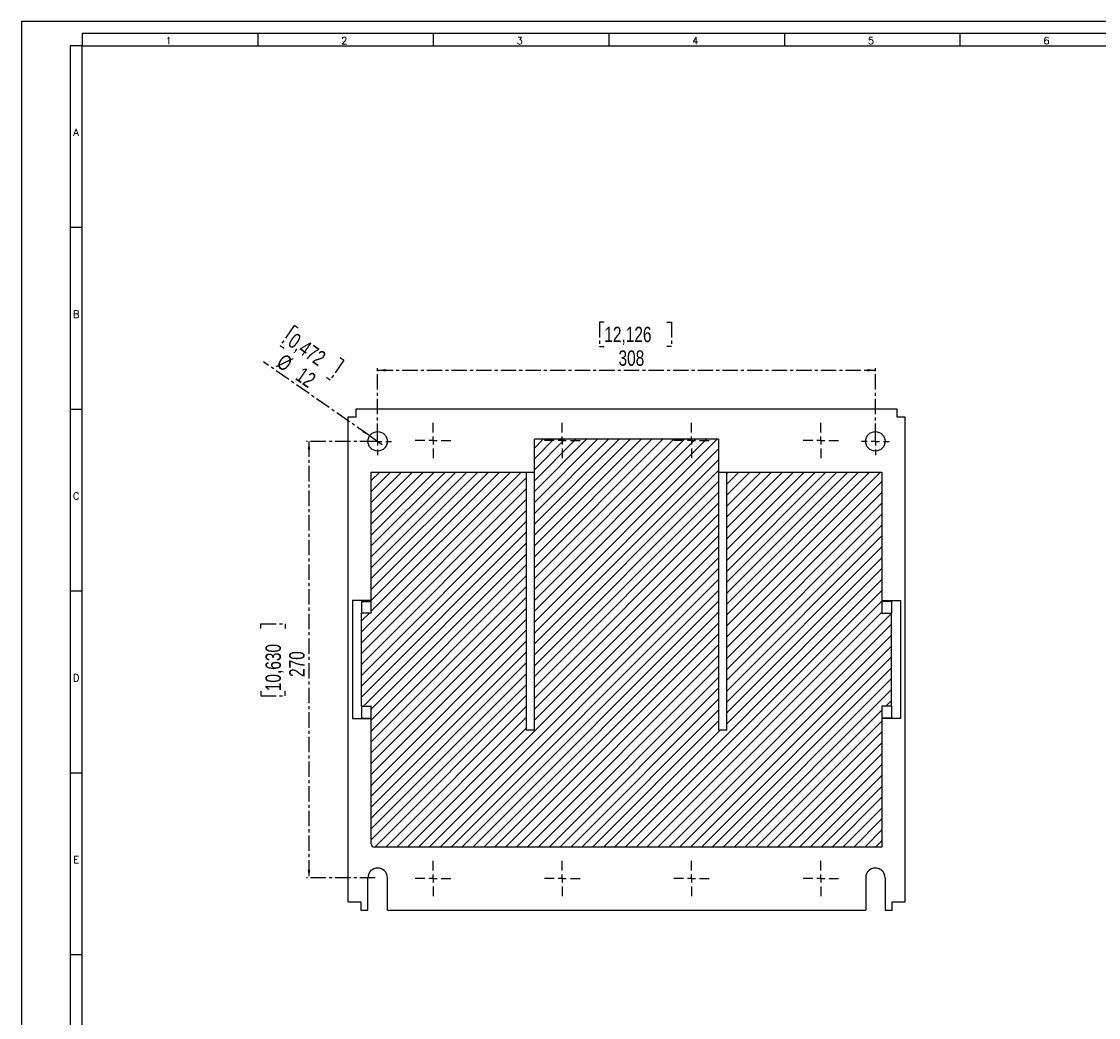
# Model space of a CAD drawing. Header units: millimetres. Extents: x 0 to 1784, y 0 to 1262.
# Tile 2 of 8: x 0 to 666, y 645 to 1262. Entities that reach past the tile are written whole.
import ezdxf

# ---------------------------------------------------------------- set-up
doc = ezdxf.new("R2010")
doc.units = ezdxf.units.MM
doc.header["$LTSCALE"] = 1.5
doc.linetypes.add('CENTER', pattern=[10.16, 6.35, -1.27, 1.27, -1.27])
doc.layers.add('CENTRO', color=7, linetype='CENTER')
doc.layers.add('FORMATO', color=7, linetype='Continuous')
doc.styles.add('SLDTEXTSTYLE0', font='ROMANS')
doc.styles.add('SLDTEXTSTYLE3', font='TXT', dxfattribs={"width": 0.75})
doc.dimstyles.new('SLDDIMSTYLE0', dxfattribs={"dimtxt": 9.525, "dimasz": 4.953, "dimexe": 0, "dimexo": 0.0625, "dimgap": 2.38125, "dimtad": 1, "dimdec": 1, "dimrnd": 1e-09, "dimzin": 12, "dimdsep": 46, "dimtxsty": 'SLDTEXTSTYLE3', "dimsah": 1, "dimcen": 0.09, "dimadec": 0, "dimazin": 3, "dimtfac": 1, "dimtdec": 1, "dimtofl": 0, "dimtmove": 0, "dimatfit": 3, "dimfxl": 1, "dimfrac": 2, "dimtolj": 1, "dimtzin": 12, "dimarcsym": 0})
doc.dimstyles.new('SLDDIMSTYLE1', dxfattribs={"dimtxt": 9.525, "dimasz": 4.953, "dimexe": 0, "dimexo": 0.0625, "dimgap": 2.38125, "dimtad": 1, "dimdec": 1, "dimrnd": 1e-09, "dimzin": 12, "dimdsep": 46, "dimtxsty": 'SLDTEXTSTYLE3', "dimblk1": 'NONE', "dimsah": 1, "dimcen": 0, "dimadec": 0, "dimazin": 3, "dimtfac": 1, "dimtdec": 1, "dimtmove": 0, "dimatfit": 3, "dimldrblk": 'NONE', "dimfxl": 1, "dimfrac": 2, "dimtolj": 1, "dimtzin": 12, "dimarcsym": 0})

# ---------------------------------------------------------------- blocks, each defined once
blk = doc.blocks.new('_D_9')
at = {"layer": 'CENTRO'}
for p, q in [((360.64, 1075.52), (357.74, 1075.52)), ((357.74, 1075.52), (357.74, 1060.39)), ((399.34, 1075.52), (402.23, 1075.52)), ((402.23, 1075.52), (402.23, 1060.39)), ((357.74, 1060.39), (360.64, 1060.39)), ((402.23, 1060.39), (399.34, 1060.39)), ((220.38, 1003.26), (220.38, 1047.26)), ((528.38, 1003.26), (528.38, 1047.26)), ((220.38, 1045.76), (528.38, 1045.76))]:
    blk.add_line(p, q, dxfattribs=at)
for points in [[(220.38, 1045.76), (225.33, 1045), (225.33, 1046.52)], [(528.38, 1045.76), (523.42, 1046.52), (523.42, 1045)]]:
    blk.add_solid(points, dxfattribs=at)
at = {"layer": 'CENTRO', "char_height": 9.525, "attachment_point": 1, "style": 'SLDTEXTSTYLE3'}
for s, insert in [('12,126', (360.64, 1072.67)), ('308', (369.43, 1058.04))]:
    blk.add_mtext(s, dxfattribs=dict(at, insert=insert))
blk = doc.blocks.new('_D_10')
at = {"layer": 'CENTRO'}
for p, q in [((218.88, 1001.76), (176.38, 1001.76)), ((177.88, 1001.76), (177.88, 731.76)), ((148.11, 885.89), (148.11, 888.79)), ((148.11, 888.79), (163.24, 888.79)), ((163.24, 888.79), (163.24, 885.89)), ((148.11, 847.19), (148.11, 844.29)), ((163.24, 844.29), (163.24, 847.19)), ((148.11, 844.29), (163.24, 844.29)), ((218.88, 731.76), (176.38, 731.76))]:
    blk.add_line(p, q, dxfattribs=at)
for points in [[(177.88, 1001.76), (177.11, 996.81), (178.64, 996.81)], [(177.88, 731.76), (178.64, 736.71), (177.11, 736.71)]]:
    blk.add_solid(points, dxfattribs=at)
at = {"layer": 'CENTRO', "char_height": 9.525, "attachment_point": 1, "rotation": 90, "style": 'SLDTEXTSTYLE3'}
for s, insert in [('10,630', (150.97, 847.19)), ('270', (165.6, 855.98))]:
    blk.add_mtext(s, dxfattribs=dict(at, insert=insert))
blk = doc.blocks.new('_D_11')
at = {"layer": 'CENTRO'}
for p, q in [((168.8, 1073.41), (160.15, 1060.99)), ((171.18, 1071.76), (168.8, 1073.41)), ((160.15, 1060.99), (162.53, 1059.34)), ((197.16, 1053.67), (199.54, 1052.01)), ((215.45, 1005.19), (149.66, 1051)), ((199.54, 1052.01), (190.89, 1039.59)), ((190.89, 1039.59), (188.51, 1041.24)), ((215.45, 1005.19), (225.3, 998.33))]:
    blk.add_line(p, q, dxfattribs=at)
blk.add_solid([(215.45, 1005.19), (211.82, 1008.64), (210.95, 1007.39)], dxfattribs=at)
at = {"layer": 'CENTRO', "char_height": 9.525, "attachment_point": 1, "rotation": 325.15135, "style": 'SLDTEXTSTYLE3'}
for s, insert in [('0,472', (169.55, 1069.41)), ('%%c', (162.5, 1056.49)), ('12', (174.3, 1048.27))]:
    blk.add_mtext(s, dxfattribs=dict(at, insert=insert))
blk = doc.blocks.new('_NONE')
blk = doc.blocks.new('SW_CENTERMARKSYMBOL_10')
at = {"layer": 'CENTRO', "color": 0}
for p, q in [((0, 5), (0, 8.5)), ((-5, 0), (-8.5, 0)), ((0, 0), (-2.5, 0)), ((0, 0), (0, 2.5)), ((0, 0), (0, -2.5)), ((0, 0), (2.5, 0)), ((5, 0), (8.5, 0)), ((0, -5), (0, -8.5))]:
    blk.add_line(p, q, dxfattribs=at)
blk = doc.blocks.new('SW_CENTERMARKSYMBOL_11')
at = {"layer": 'CENTRO', "color": 0}
for p, q in [((0, 5), (0, 8.5)), ((-5, 0), (-8.5, 0)), ((0, 0), (-2.5, 0)), ((0, 0), (0, 2.5)), ((0, 0), (0, -2.5)), ((0, 0), (2.5, 0)), ((5, 0), (8.5, 0)), ((0, -5), (0, -8.5))]:
    blk.add_line(p, q, dxfattribs=at)
blk = doc.blocks.new('SW_CENTERMARKSYMBOL_12')
at = {"layer": 'CENTRO', "color": 0}
for p, q in [((0, 5), (0, 11)), ((-5, 0), (-11, 0)), ((0, 0), (-2.5, 0)), ((0, 0), (0, 2.5)), ((0, 0), (0, -2.5)), ((0, 0), (2.5, 0)), ((5, 0), (11, 0)), ((0, -5), (0, -11))]:
    blk.add_line(p, q, dxfattribs=at)
blk = doc.blocks.new('SW_CENTERMARKSYMBOL_13')
at = {"layer": 'CENTRO', "color": 0}
for p, q in [((0, 5), (0, 11)), ((-5, 0), (-11, 0)), ((0, 0), (-2.5, 0)), ((0, 0), (0, 2.5)), ((0, 0), (0, -2.5)), ((0, 0), (2.5, 0)), ((5, 0), (11, 0)), ((0, -5), (0, -11))]:
    blk.add_line(p, q, dxfattribs=at)
blk = doc.blocks.new('SW_CENTERMARKSYMBOL_14')
at = {"layer": 'CENTRO', "color": 0}
for p, q in [((0, 5), (0, 11)), ((-5, 0), (-11, 0)), ((0, 0), (-2.5, 0)), ((0, 0), (0, 2.5)), ((0, 0), (0, -2.5)), ((0, 0), (2.5, 0)), ((5, 0), (11, 0)), ((0, -5), (0, -11))]:
    blk.add_line(p, q, dxfattribs=at)
blk = doc.blocks.new('SW_CENTERMARKSYMBOL_15')
at = {"layer": 'CENTRO', "color": 0}
for p, q in [((0, 5), (0, 11)), ((-5, 0), (-11, 0)), ((0, 0), (-2.5, 0)), ((0, 0), (0, 2.5)), ((0, 0), (0, -2.5)), ((0, 0), (2.5, 0)), ((5, 0), (11, 0)), ((0, -5), (0, -11))]:
    blk.add_line(p, q, dxfattribs=at)
blk = doc.blocks.new('SW_CENTERMARKSYMBOL_16')
at = {"layer": 'CENTRO', "color": 0}
for p, q in [((0, 5), (0, 11)), ((-5, 0), (-11, 0)), ((0, 0), (-2.5, 0)), ((0, 0), (0, 2.5)), ((0, 0), (0, -2.5)), ((0, 0), (2.5, 0)), ((5, 0), (11, 0)), ((0, -5), (0, -11))]:
    blk.add_line(p, q, dxfattribs=at)
blk = doc.blocks.new('SW_CENTERMARKSYMBOL_17')
at = {"layer": 'CENTRO', "color": 0}
for p, q in [((0, 5), (0, 11)), ((-5, 0), (-11, 0)), ((0, 0), (-2.5, 0)), ((0, 0), (0, 2.5)), ((0, 0), (0, -2.5)), ((0, 0), (2.5, 0)), ((5, 0), (11, 0)), ((0, -5), (0, -11))]:
    blk.add_line(p, q, dxfattribs=at)
blk = doc.blocks.new('SW_CENTERMARKSYMBOL_18')
at = {"layer": 'CENTRO', "color": 0}
for p, q in [((0, 5), (0, 11)), ((-5, 0), (-11, 0)), ((0, 0), (-2.5, 0)), ((0, 0), (0, 2.5)), ((0, 0), (0, -2.5)), ((0, 0), (2.5, 0)), ((5, 0), (11, 0)), ((0, -5), (0, -11))]:
    blk.add_line(p, q, dxfattribs=at)
blk = doc.blocks.new('SW_CENTERMARKSYMBOL_19')
at = {"layer": 'CENTRO', "color": 0}
for p, q in [((0, 5), (0, 11)), ((-5, 0), (-11, 0)), ((0, 0), (-2.5, 0)), ((0, 0), (0, 2.5)), ((0, 0), (0, -2.5)), ((0, 0), (2.5, 0)), ((5, 0), (11, 0)), ((0, -5), (0, -11))]:
    blk.add_line(p, q, dxfattribs=at)

msp = doc.modelspace()

# ---------------------------------------------------------------- hatches: boundary and pattern name
at = {"linetype": 'Continuous', "lineweight": 18}
h = msp.add_hatch(dxfattribs=at)
h.set_pattern_fill('ANSI31', scale=1.5, style=0)
edge = h.paths.add_edge_path(flags=0)
edge.add_arc((218.38, 752.76), 2, 180, 270)
edge.add_line((218.38, 750.76), (532.38, 750.76))
edge.add_line((532.38, 750.76), (532.38, 838))
edge.add_line((532.38, 838), (538.38, 838))
edge.add_line((538.38, 838), (538.38, 895.51))
edge.add_line((538.38, 895.51), (532.38, 895.51))
edge.add_line((532.38, 895.51), (532.38, 982.76))
edge.add_line((532.38, 982.76), (436.38, 982.76))
edge.add_line((436.38, 982.76), (436.38, 823.01))
edge.add_line((436.38, 823.01), (431.38, 823.01))
edge.add_line((431.38, 823.01), (431.38, 1003.01))
edge.add_line((431.38, 1003.01), (317.38, 1003.01))
edge.add_line((317.38, 1003.01), (317.38, 823.01))
edge.add_line((317.38, 823.01), (312.38, 823.01))
edge.add_line((312.38, 823.01), (312.38, 982.76))
edge.add_line((312.38, 982.76), (216.38, 982.76))
edge.add_line((216.38, 982.76), (216.38, 895.51))
edge.add_line((216.38, 895.51), (210.38, 895.51))
edge.add_line((210.38, 895.51), (210.38, 838))
edge.add_line((210.38, 838), (216.38, 838))
edge.add_line((216.38, 838), (216.38, 752.76))

# ---------------------------------------------------------------- linework, layer by layer
at = {"color": 7, "linetype": 'Continuous', "lineweight": 25}
for p, q in [((206.88, 1021.76), (206.88, 1016.76)), ((541.88, 1021.76), (206.88, 1021.76)), ((541.88, 1016.76), (541.88, 1021.76)), ((201.88, 1016.76), (201.88, 716.76)), ((206.88, 1016.76), (201.88, 1016.76)), ((546.88, 1016.76), (541.88, 1016.76)), ((546.88, 716.76), (546.88, 1016.76)), ((317.38, 823.01), (317.38, 1003.01)), ((431.38, 1003.01), (317.38, 1003.01)), ((431.38, 1003.01), (431.38, 823.01)), ((216.38, 895.51), (216.38, 982.76)), ((216.38, 982.76), (312.38, 982.76)), ((312.38, 982.76), (312.38, 823.01)), ((312.38, 982.76), (317.38, 982.76)), ((431.38, 982.76), (436.38, 982.76)), ((436.38, 823.01), (436.38, 982.76)), ((436.38, 982.76), (532.38, 982.76)), ((532.38, 982.76), (532.38, 895.51)), ((204.88, 903.26), (204.88, 830.26)), ((216.38, 903.26), (204.88, 903.26)), ((210.38, 902.6), (216.38, 902.6)), ((210.38, 902.6), (210.38, 895.51)), ((532.38, 903.26), (543.88, 903.26)), ((538.38, 902.6), (532.38, 902.6)), ((538.38, 902.6), (538.38, 895.51)), ((543.88, 903.26), (543.88, 830.26)), ((210.38, 838), (210.38, 895.51)), ((216.38, 895.51), (210.38, 895.51)), ((532.38, 895.51), (538.38, 895.51)), ((538.38, 838), (538.38, 895.51)), ((210.38, 838), (216.38, 838)), ((210.38, 838), (210.38, 830.5)), ((216.38, 752.76), (216.38, 838)), ((538.38, 838), (532.38, 838)), ((532.38, 838), (532.38, 750.76)), ((538.38, 838), (538.38, 830.5)), ((204.88, 830.26), (216.38, 830.26)), ((210.38, 830.5), (216.38, 830.5)), ((538.38, 830.5), (532.38, 830.5)), ((543.88, 830.26), (532.38, 830.26)), ((317.38, 823.01), (312.38, 823.01)), ((436.38, 823.01), (431.38, 823.01)), ((532.38, 750.76), (218.38, 750.76)), ((214.38, 711.76), (214.38, 731.76)), ((226.38, 711.76), (226.38, 731.76)), ((522.38, 731.76), (522.38, 711.76)), ((534.38, 731.76), (534.38, 711.76)), ((201.88, 716.76), (209.88, 716.76)), ((209.88, 716.76), (209.88, 711.76)), ((538.88, 716.76), (546.88, 716.76)), ((538.88, 711.76), (538.88, 716.76)), ((209.88, 711.76), (214.38, 711.76)), ((226.38, 711.76), (522.38, 711.76)), ((534.38, 711.76), (538.88, 711.76))]:
    msp.add_line(p, q, dxfattribs=at)
for centre in [(220.38, 1001.76), (528.38, 1001.76)]:
    msp.add_circle(centre, 6, dxfattribs=at)
for centre, radius, start, end in [((218.38, 752.76), 2, 180, 270), ((220.38, 731.76), 6, 0, 180), ((528.38, 731.76), 6, 0, 180)]:
    msp.add_arc(centre, radius, start, end, dxfattribs=at)
at = {"layer": 'FORMATO'}
for p, q in [((1783.5, 1261.5), (0, 1261.5)), ((0, 1261.5), (0, 0)), ((1776, 1254), (37.5, 1254)), ((37.5, 1254), (37.5, 1246.5)), ((146.15, 1254), (146.15, 1246.5)), ((254.79, 1254), (254.79, 1246.5)), ((363.44, 1254), (363.44, 1246.5)), ((472.08, 1254), (472.08, 1246.5)), ((580.73, 1254), (580.73, 1246.5)), ((30, 1246.5), (30, 7.5)), ((37.5, 1246.5), (30, 1246.5)), ((37.5, 7.5), (37.5, 1246.5)), ((37.5, 1246.5), (1776, 1246.5)), ((37.5, 1134), (30, 1134)), ((37.5, 1021.5), (30, 1021.5)), ((37.5, 909), (30, 909)), ((37.5, 796.5), (30, 796.5)), ((37.5, 684), (30, 684))]:
    msp.add_line(p, q, dxfattribs=at)

# ---------------------------------------------------------------- block references
at = {"layer": 'CENTRO'}
for name, p in [('SW_CENTERMARKSYMBOL_12', (254.63, 1002.26)), ('SW_CENTERMARKSYMBOL_13', (334.63, 1002.26)), ('SW_CENTERMARKSYMBOL_14', (414.63, 1002.26)), ('SW_CENTERMARKSYMBOL_15', (494.63, 1002.26)), ('SW_CENTERMARKSYMBOL_10', (220.38, 1001.76)), ('SW_CENTERMARKSYMBOL_11', (528.38, 1001.76)), ('SW_CENTERMARKSYMBOL_16', (254.63, 731.26)), ('SW_CENTERMARKSYMBOL_17', (334.63, 731.26)), ('SW_CENTERMARKSYMBOL_18', (414.63, 731.26)), ('SW_CENTERMARKSYMBOL_19', (494.63, 731.26))]:
    msp.add_blockref(name, p, dxfattribs=at)

# ---------------------------------------------------------------- texts
at = {"layer": 'FORMATO', "char_height": 4.5, "attachment_point": 2, "style": 'SLDTEXTSTYLE0'}
for s, insert in [('1', (91.05, 1251.9)), ('2', (199.69, 1251.9)), ('3', (308.34, 1251.9)), ('4', (416.98, 1251.9)), ('5', (525.63, 1251.9)), ('6', (634.27, 1251.9)), ('A', (33.73, 1195.2)), ('B', (33.75, 1082.7)), ('C', (33.75, 970.2)), ('D', (33.75, 857.7)), ('E', (33.76, 745.2))]:
    msp.add_mtext(s, dxfattribs=dict(at, insert=insert))

# ---------------------------------------------------------------- dimensions: what is measured, and where the dimension line sits
at = {"layer": 'CENTRO'}
dim = msp.add_diameter_dim_2p(p1=(225.3, 998.33), p2=(215.45, 1005.19), dimstyle='SLDDIMSTYLE1', dxfattribs=at)
dim.commit()
dim.dimension.update_dxf_attribs({"geometry": '_D_11', "text_midpoint": (165.92, 1039.68), "dimtype": 163})
dim = msp.add_linear_dim(base=(528.38, 1045.76), p1=(220.38, 1001.76), p2=(528.38, 1001.76), dimstyle='SLDDIMSTYLE0', dxfattribs=at)
dim.commit()
dim.dimension.update_dxf_attribs({"geometry": '_D_9', "text_midpoint": (379.99, 1045.76), "dimtype": 160})
dim = msp.add_linear_dim(base=(177.88, 731.76), p1=(220.38, 1001.76), p2=(220.38, 731.76), angle=90, dimstyle='SLDDIMSTYLE0', dxfattribs=at)
dim.commit()
dim.dimension.update_dxf_attribs({"geometry": '_D_10', "text_midpoint": (177.88, 866.54), "dimtype": 160})

doc.saveas('drawing.dxf')
